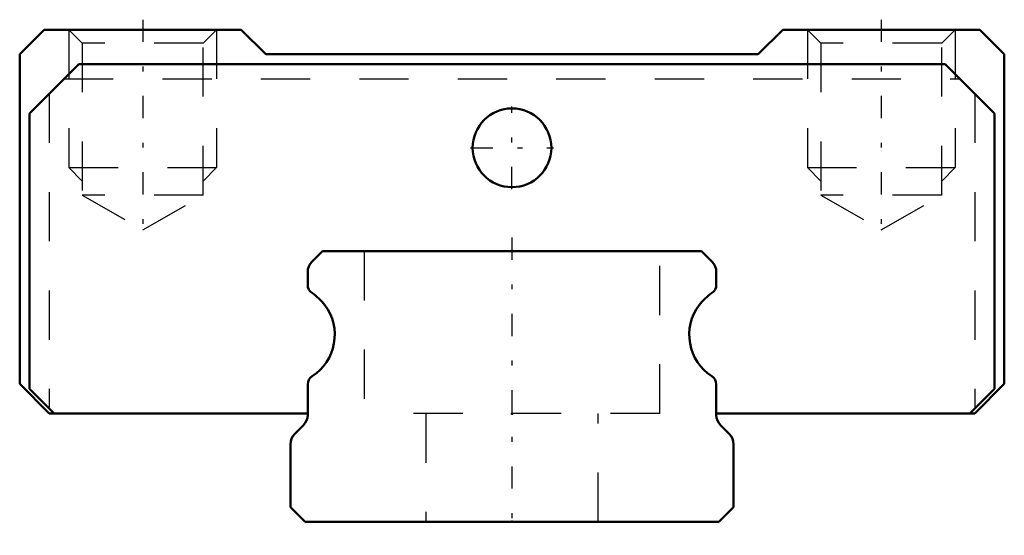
# Model space of a CAD drawing. Header units: millimetres. Extents: x -10 to 10, y -0.3 to 10.2.
import ezdxf

# ---------------------------------------------------------------- set-up
doc = ezdxf.new("R2010")
doc.units = ezdxf.units.MM
doc.linetypes.add('Center', pattern=[1.5, 0.45, -0.5, 0.05, -0.5])
doc.linetypes.add('Dashed', pattern=[2, 1, -1])
for name, color, linetype, lineweight in [('2d ConnectionPoints', 7, 'Continuous', 50), ('AM_0', 7, 'Continuous', 50), ('AM_5', 3, 'Continuous', 25), ('AM_7', 7, 'Center', 25), ('AM_9', 6, 'Dashed', 25)]:
    doc.layers.add(name, color=color, linetype=linetype, lineweight=lineweight)

# ---------------------------------------------------------------- blocks, each defined once
blk = doc.blocks.new('1_RSX9MUU1_Slider_0_in_RSX9MUU120LMG100W4460001_2')
at = {"layer": 'AM_0'}
for p, q in [((-9.5, 10), (-10, 9.5)), ((-5.5, 10), (-9.5, 10)), ((-5, 9.5), (-5.5, 10)), ((5.5, 10), (5, 9.5)), ((9.5, 10), (5.5, 10)), ((10, 9.5), (9.5, 10)), ((-10, 9.5), (-10, 2.8)), ((5, 9.5), (-5, 9.5)), ((10, 2.8), (10, 9.5)), ((-8.8, 9.3), (-9.8, 8.3)), ((8.8, 9.3), (-8.8, 9.3)), ((9.8, 8.3), (8.8, 9.3)), ((-9.8, 8.3), (-9.8, 2.7)), ((9.8, 2.7), (9.8, 8.3)), ((-10, 2.8), (-9.4, 2.2)), ((9.4, 2.2), (10, 2.8)), ((-9.8, 2.7), (-9.3, 2.2)), ((9.3, 2.2), (9.8, 2.7)), ((-9.4, 2.2), (-4.15, 2.2)), ((4.15, 2.2), (9.4, 2.2))]:
    blk.add_line(p, q, dxfattribs=at)
blk.add_circle((0, 7.6), 0.8, dxfattribs=at)
at = {"layer": 'AM_5', "linetype": 'Dashed'}
for p, q in [((-9, 10), (-9, 7.2)), ((-6, 10), (-6, 7.2)), ((6, 10), (6, 7.2)), ((9, 10), (9, 7.2)), ((-8.729, 6.92), (-9, 7.2)), ((-9, 7.2), (-6, 7.2)), ((-6.27, 6.92), (-6, 7.2)), ((6.271, 6.92), (6, 7.2)), ((6, 7.2), (9, 7.2)), ((8.73, 6.92), (9, 7.2))]:
    blk.add_line(p, q, dxfattribs=at)
at = {"layer": 'AM_7'}
for p, q in [((-7.5, 10.203), (-7.5, 5.727)), ((7.5, 10.203), (7.5, 5.727)), ((0, 6.76), (0, 8.44)), ((-0.84, 7.6), (0.84, 7.6))]:
    blk.add_line(p, q, dxfattribs=at)
at = {"layer": 'AM_9'}
for p, q in [((-9, 10), (-8.729, 9.729)), ((-6.27, 9.729), (-6, 10)), ((6, 10), (6.271, 9.729)), ((8.73, 9.729), (9, 10)), ((-8.729, 9.729), (-8.729, 6.64)), ((-6.27, 9.729), (-8.729, 9.729)), ((-6.27, 6.64), (-6.27, 9.729)), ((6.271, 9.729), (6.271, 6.64)), ((8.73, 9.729), (6.271, 9.729)), ((8.73, 6.64), (8.73, 9.729)), ((-9.1, 9), (9.1, 9)), ((-9.4, 8.7), (-9.4, 2.3)), ((9.4, 8.7), (9.4, 2.3)), ((-8.729, 6.64), (-7.5, 5.93)), ((-6.27, 6.64), (-8.729, 6.64)), ((-7.5, 5.93), (-6.27, 6.64)), ((6.271, 6.64), (7.5, 5.93)), ((8.73, 6.64), (6.271, 6.64)), ((7.5, 5.93), (8.73, 6.64))]:
    blk.add_line(p, q, dxfattribs=at)
blk = doc.blocks.new('2_RSX9M12010_Track_0_in_RSX9MUU120LMG100W4460001_2')
at = {"layer": 'AM_0'}
for p, q in [((-3.85, 5.5), (-4.062, 5.288)), ((3.85, 5.5), (-3.85, 5.5)), ((4.062, 5.288), (3.85, 5.5)), ((-4.15, 5.076), (-4.15, 4.816)), ((4.15, 4.816), (4.15, 5.076)), ((-4.15, 2.791), (-4.15, 2.174)), ((4.15, 2.174), (4.15, 2.791)), ((-4.238, 1.962), (-4.412, 1.788)), ((4.412, 1.788), (4.238, 1.962)), ((-4.5, 1.576), (-4.5, 0.3)), ((4.5, 0.3), (4.5, 1.576)), ((-4.5, 0.3), (-4.2, 0)), ((4.2, 0), (4.5, 0.3)), ((-4.2, 0), (4.2, 0))]:
    blk.add_line(p, q, dxfattribs=at)
for centre, radius, start, end in [((-3.85, 5.076), 0.3, 135, 180), ((3.85, 5.076), 0.3, 360, 45), ((-3.95, 4.816), 0.2, 180, 235.8377), ((3.95, 4.816), 0.2, 304.1623, 0), ((-4.68, 3.74), 1.1, 36.8699, 55.8377), ((4.68, 3.74), 1.1, 124.1623, 143.1301), ((-4.6, 3.8), 1, 302.7972, 36.8699), ((4.6, 3.8), 1, 143.1301, 237.2028), ((-3.95, 2.791), 0.2, 122.7972, 180), ((3.95, 2.791), 0.2, 360, 57.2028), ((-4.45, 2.174), 0.3, 315, 0), ((4.45, 2.174), 0.3, 180, 225), ((-4.2, 1.576), 0.3, 135, 180), ((4.2, 1.576), 0.3, 0, 45)]:
    blk.add_arc(centre, radius, start, end, dxfattribs=at)
at = {"layer": 'AM_7'}
blk.add_line((0, 5.775), (0, -0.275), dxfattribs=at)
at = {"layer": 'AM_9'}
for p, q in [((-3, 5.5), (-3, 2.2)), ((3, 2.2), (3, 5.5)), ((3, 2.2), (-3, 2.2)), ((-1.75, 2.2), (-1.75, 0)), ((1.75, 0), (1.75, 2.2))]:
    blk.add_line(p, q, dxfattribs=at)

msp = doc.modelspace()

# ---------------------------------------------------------------- linework, layer by layer
at = {"layer": '2d ConnectionPoints'}
for p in [(0, 2.2), (0, 0), (0, 0)]:
    msp.add_point(p, dxfattribs=at)

# ---------------------------------------------------------------- block references
for name in ['1_RSX9MUU1_Slider_0_in_RSX9MUU120LMG100W4460001_2', '2_RSX9M12010_Track_0_in_RSX9MUU120LMG100W4460001_2']:
    msp.add_blockref(name, (0, 0))

doc.saveas('drawing.dxf')
